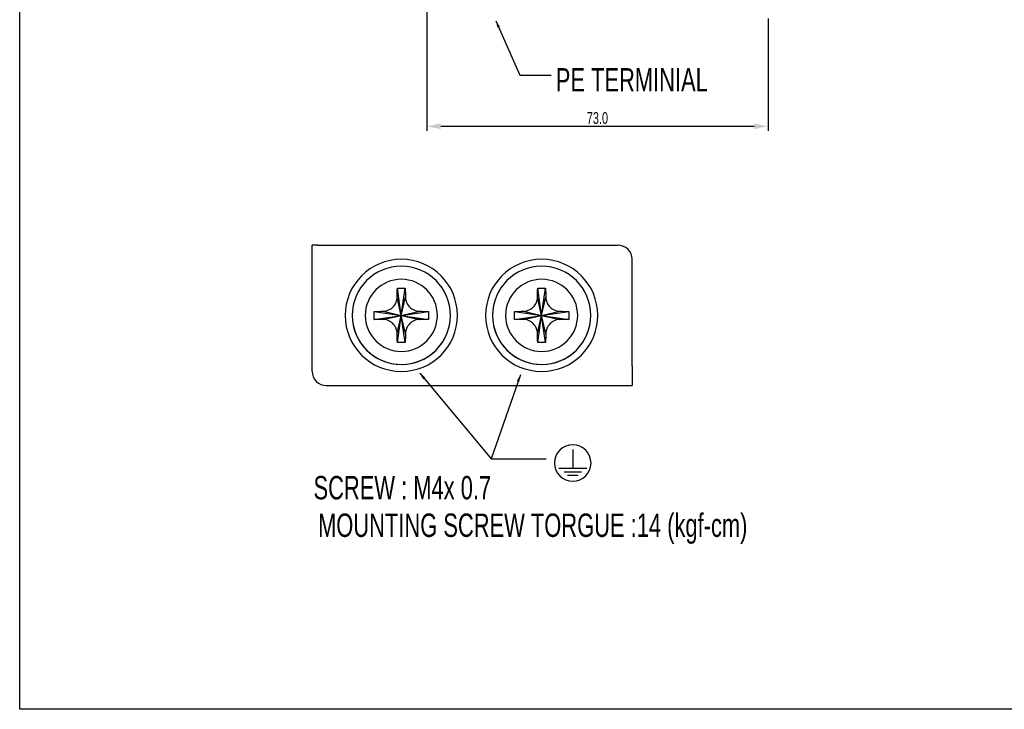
# Model space of a CAD drawing. Extents: x -1 to 1437, y 34 to 468.
# Tile 17 of 34: x 963 to 1174, y 34 to 182. Entities that reach past the tile are written whole.
import ezdxf

# ---------------------------------------------------------------- set-up
doc = ezdxf.new("R2010")
doc.units = 0
doc.header["$LTSCALE"] = 23.1
doc.header["$MEASUREMENT"] = 0
doc.layers.get('0').update_dxf_attribs({"linetype": 'CONTINUOUS'})
doc.styles.get("Standard").update_dxf_attribs({"font": 'txt', "width": 0.7})
doc.dimstyles.get("Standard").update_dxf_attribs({"dimtxt": 2.5, "dimasz": 1.5, "dimexe": 0.18, "dimexo": 0.0625, "dimgap": 0.09, "dimtad": 1, "dimdsep": 46, "dimtxsty": 'Standard', "dimblk": '_FILLED', "dimblk1": '_FILLED', "dimblk2": '_FILLED', "dimcen": 0.09, "dimadec": 0, "dimazin": 0, "dimtol": 1, "dimtp": 0.01, "dimtm": 0.01, "dimtfac": 1, "dimtofl": 0, "dimtmove": 0, "dimatfit": 3, "dimldrblk": '_FILLED', "dimfxl": 0, "dimtolj": 1, "dimarcsym": 0})

# ---------------------------------------------------------------- blocks, each defined once
blk = doc.blocks.new('_FILLED')
at = {"color": 0, "linetype": 'ByBlock'}
blk.add_solid([(0, 0), (-1, 0.2), (-1, -0.2)], dxfattribs=at)
blk = doc.blocks.new('*D92')
at = {"color": 0, "lineweight": -2}
for p, q in [((1050.44, 187.41), (1050.44, 157.88)), ((1123.44, 181.91), (1123.44, 157.88)), ((1053.44, 158.88), (1120.44, 158.88))]:
    blk.add_line(p, q, dxfattribs=at)
at = {"color": 0, "lineweight": -2, "xscale": 3, "yscale": 3, "zscale": 3, "rotation": 180}
blk.add_blockref('_FILLED', (1050.44, 158.88), dxfattribs=at)
at = {"color": 0, "lineweight": -2, "xscale": 3, "yscale": 3, "zscale": 3}
blk.add_blockref('_FILLED', (1123.44, 158.88), dxfattribs=at)
at = {"color": 0, "insert": (1086.94, 160.63), "char_height": 2.5, "attachment_point": 5}
blk.add_mtext('\\A1;73.0', dxfattribs=at)

msp = doc.modelspace()

# ---------------------------------------------------------------- linework, layer by layer
at = {"color": 7}
for p, q in [((963.44, 34.16), (963.44, 442.43)), ((1436.52, 34.16), (963.44, 34.16))]:
    msp.add_line(p, q, dxfattribs=at)
at = {"color": 7, "linetype": 'Continuous'}
for p, q in [((1025.97, 106.43), (1025.97, 133.43)), ((1026.07, 133.43), (1025.97, 133.43)), ((1027.15, 133.43), (1026.07, 133.43)), ((1027.15, 133.43), (1030.15, 133.43)), ((1030.15, 133.43), (1091.37, 133.43)), ((1094.37, 107.61), (1094.37, 130.43)), ((1045.02, 118.43), (1044.17, 124.24)), ((1045.02, 118.43), (1045.87, 124.24)), ((1075.02, 118.43), (1074.17, 124.24)), ((1075.02, 118.43), (1075.87, 124.24)), ((1045.02, 118.43), (1044.14, 122.3)), ((1045.02, 118.43), (1045.89, 122.3)), ((1075.02, 118.43), (1074.14, 122.3)), ((1075.02, 118.43), (1075.89, 122.3)), ((1039.2, 119.28), (1045.02, 118.43)), ((1039.2, 117.58), (1045.02, 118.43)), ((1041.14, 119.3), (1045.02, 118.43)), ((1041.14, 117.55), (1045.02, 118.43)), ((1044.14, 114.55), (1045.02, 118.43)), ((1044.17, 112.61), (1045.02, 118.43)), ((1045.02, 118.43), (1048.89, 119.3)), ((1045.02, 118.43), (1050.83, 119.28)), ((1045.87, 112.61), (1045.02, 118.43)), ((1045.02, 118.43), (1050.83, 117.58)), ((1045.02, 118.43), (1048.89, 117.55)), ((1045.89, 114.55), (1045.02, 118.43)), ((1069.2, 119.28), (1075.02, 118.43)), ((1069.2, 117.58), (1075.02, 118.43)), ((1071.14, 119.3), (1075.02, 118.43)), ((1071.14, 117.55), (1075.02, 118.43)), ((1074.14, 114.55), (1075.02, 118.43)), ((1074.17, 112.61), (1075.02, 118.43)), ((1075.02, 118.43), (1078.89, 119.3)), ((1075.02, 118.43), (1080.83, 119.28)), ((1075.02, 118.43), (1080.83, 117.58)), ((1075.02, 118.43), (1078.89, 117.55)), ((1075.87, 112.61), (1075.02, 118.43)), ((1075.89, 114.55), (1075.02, 118.43)), ((1094.37, 107.61), (1094.37, 104.61)), ((1028.97, 103.43), (1062.77, 103.43)), ((1062.87, 103.43), (1064.37, 103.43)), ((1062.87, 103.43), (1063.6, 103.43)), ((1063.6, 103.43), (1064.37, 103.43)), ((1064.37, 103.43), (1094.37, 103.43)), ((1064.37, 103.43), (1094.37, 103.43)), ((1094.37, 104.61), (1094.37, 103.43)), ((1081.67, 89.77), (1081.67, 85.72)), ((1078.67, 85.72), (1084.67, 85.72)), ((1079.8, 84.97), (1083.55, 84.97)), ((1080.55, 84.22), (1082.8, 84.22))]:
    msp.add_line(p, q, dxfattribs=at)
for points in [[(1044.14, 122.3), (1044.14, 122.78), (1044.15, 123.27), (1044.16, 123.76), (1044.17, 124.24)], [(1044.17, 124.24), (1044.73, 124.25), (1045.3, 124.25), (1045.87, 124.24)], [(1045.87, 124.24), (1045.87, 123.77), (1045.88, 123.27), (1045.89, 122.78), (1045.89, 122.3)], [(1074.14, 122.3), (1074.14, 122.78), (1074.15, 123.27), (1074.16, 123.76), (1074.17, 124.24)], [(1074.17, 124.24), (1074.73, 124.25), (1075.3, 124.25), (1075.87, 124.24)], [(1075.87, 124.24), (1075.87, 123.77), (1075.88, 123.27), (1075.89, 122.78), (1075.89, 122.3)], [(1041.14, 119.3), (1041.48, 119.33), (1041.83, 119.4), (1042.17, 119.51), (1042.49, 119.66), (1042.76, 119.82), (1042.99, 119.99), (1043.22, 120.19), (1043.42, 120.42), (1043.61, 120.66), (1043.77, 120.92), (1043.9, 121.19), (1044.02, 121.51), (1044.1, 121.88), (1044.14, 122.3)], [(1045.89, 122.3), (1045.93, 121.88), (1046.02, 121.51), (1046.13, 121.19), (1046.27, 120.92), (1046.42, 120.66), (1046.61, 120.42), (1046.81, 120.2), (1047.04, 119.99), (1047.27, 119.82), (1047.54, 119.66), (1047.85, 119.51), (1048.2, 119.4), (1048.55, 119.33), (1048.89, 119.3)], [(1071.14, 119.3), (1071.48, 119.33), (1071.83, 119.4), (1072.17, 119.51), (1072.49, 119.66), (1072.76, 119.82), (1072.99, 119.99), (1073.22, 120.19), (1073.42, 120.42), (1073.61, 120.66), (1073.77, 120.92), (1073.9, 121.19), (1074.02, 121.51), (1074.1, 121.88), (1074.14, 122.3)], [(1075.89, 122.3), (1075.93, 121.88), (1076.02, 121.51), (1076.13, 121.19), (1076.27, 120.92), (1076.42, 120.66), (1076.61, 120.42), (1076.81, 120.2), (1077.04, 119.99), (1077.27, 119.82), (1077.54, 119.66), (1077.85, 119.51), (1078.2, 119.4), (1078.55, 119.33), (1078.89, 119.3)], [(1039.2, 119.28), (1039.68, 119.28), (1040.17, 119.29), (1040.66, 119.3), (1041.14, 119.3)], [(1039.2, 118.43), (1039.2, 118.71), (1039.2, 118.99), (1039.2, 119.28)], [(1039.2, 117.58), (1039.2, 117.86), (1039.2, 118.14), (1039.2, 118.43)], [(1048.89, 119.3), (1049.37, 119.3), (1049.86, 119.29), (1050.35, 119.28), (1050.83, 119.28)], [(1050.83, 119.28), (1050.83, 118.99), (1050.84, 118.71), (1050.84, 118.43)], [(1050.84, 118.43), (1050.84, 118.14), (1050.83, 117.86), (1050.83, 117.58)], [(1069.2, 119.28), (1069.68, 119.28), (1070.17, 119.29), (1070.66, 119.3), (1071.14, 119.3)], [(1069.2, 118.43), (1069.2, 118.71), (1069.2, 118.99), (1069.2, 119.28)], [(1069.2, 117.58), (1069.2, 117.86), (1069.2, 118.14), (1069.2, 118.43)], [(1078.89, 119.3), (1079.37, 119.3), (1079.86, 119.29), (1080.35, 119.28), (1080.83, 119.28)], [(1080.83, 119.28), (1080.83, 118.99), (1080.84, 118.71), (1080.84, 118.43)], [(1080.84, 118.43), (1080.84, 118.14), (1080.83, 117.86), (1080.83, 117.58)], [(1041.14, 117.55), (1040.67, 117.55), (1040.17, 117.56), (1039.68, 117.57), (1039.2, 117.58)], [(1044.14, 114.55), (1044.1, 114.97), (1044.01, 115.34), (1043.9, 115.66), (1043.77, 115.93), (1043.61, 116.19), (1043.43, 116.43), (1043.22, 116.66), (1042.99, 116.86), (1042.76, 117.03), (1042.5, 117.19), (1042.18, 117.34), (1041.83, 117.45), (1041.48, 117.52), (1041.14, 117.55)], [(1048.89, 117.55), (1048.55, 117.52), (1048.2, 117.45), (1047.86, 117.34), (1047.55, 117.2), (1047.28, 117.04), (1047.04, 116.86), (1046.81, 116.66), (1046.61, 116.43), (1046.43, 116.19), (1046.27, 115.94), (1046.13, 115.66), (1046.02, 115.34), (1045.93, 114.97), (1045.89, 114.55)], [(1050.83, 117.58), (1050.36, 117.57), (1049.86, 117.56), (1049.37, 117.55), (1048.89, 117.55)], [(1071.14, 117.55), (1070.67, 117.55), (1070.17, 117.56), (1069.68, 117.57), (1069.2, 117.58)], [(1074.14, 114.55), (1074.1, 114.97), (1074.01, 115.34), (1073.9, 115.66), (1073.77, 115.93), (1073.61, 116.19), (1073.43, 116.43), (1073.22, 116.66), (1072.99, 116.86), (1072.76, 117.03), (1072.5, 117.19), (1072.18, 117.34), (1071.83, 117.45), (1071.48, 117.52), (1071.14, 117.55)], [(1078.89, 117.55), (1078.55, 117.52), (1078.2, 117.45), (1077.86, 117.34), (1077.55, 117.2), (1077.28, 117.04), (1077.04, 116.86), (1076.81, 116.66), (1076.61, 116.43), (1076.43, 116.19), (1076.27, 115.94), (1076.13, 115.66), (1076.02, 115.34), (1075.93, 114.97), (1075.89, 114.55)], [(1080.83, 117.58), (1080.36, 117.57), (1079.86, 117.56), (1079.37, 117.55), (1078.89, 117.55)], [(1044.17, 112.61), (1044.16, 113.09), (1044.15, 113.58), (1044.14, 114.07), (1044.14, 114.55)], [(1045.89, 114.55), (1045.89, 114.08), (1045.88, 113.58), (1045.87, 113.09), (1045.87, 112.61)], [(1074.17, 112.61), (1074.16, 113.09), (1074.15, 113.58), (1074.14, 114.07), (1074.14, 114.55)], [(1075.89, 114.55), (1075.89, 114.08), (1075.88, 113.58), (1075.87, 113.09), (1075.87, 112.61)], [(1045.87, 112.61), (1045.3, 112.61), (1044.73, 112.61), (1044.17, 112.61)], [(1075.87, 112.61), (1075.3, 112.61), (1074.73, 112.61), (1074.17, 112.61)], [(1062.77, 103.43), (1062.8, 103.43), (1062.83, 103.43), (1062.87, 103.43)]]:
    msp.add_lwpolyline(points, dxfattribs=at)
for centre, radius, start, end in [((1091.37, 130.43), 3, 0, 90), ((1045.02, 118.43), 12, 0, 180), ((1045.02, 118.43), 10.5, 0, 180), ((1075.02, 118.43), 12, 0, 180), ((1075.02, 118.43), 10.5, 0, 180), ((1045.02, 118.43), 7.71, 0, 180), ((1075.02, 118.43), 7.71, 0, 180), ((1045.02, 118.43), 12, 180, 0), ((1045.02, 118.43), 10.5, 180, 0), ((1045.02, 118.43), 7.71, 180, 0), ((1075.02, 118.43), 12, 180, 0), ((1075.02, 118.43), 10.5, 180, 0), ((1075.02, 118.43), 7.71, 180, 0), ((1045.02, 118.43), 10.5, 188.5636, 353.4963), ((1075.02, 118.43), 10.5, 188.5636, 353.4963), ((1028.97, 106.43), 3, 180, 269.999), ((1081.67, 86.83), 3.9, 0, 180), ((1081.67, 86.83), 3.9, 180, 0)]:
    msp.add_arc(centre, radius, start, end, dxfattribs=at)

# ---------------------------------------------------------------- texts
at = {"color": 7, "linetype": 'Continuous', "char_height": 5, "attachment_point": 1}
for s, insert, width in [('PE TERMINIAL', (1078.04, 171.32), 60), ('SCREW : M4x 0.7', (1026.25, 84.07), 47.6028)]:
    msp.add_mtext(s, dxfattribs=dict(at, insert=insert, width=width))
at = {"color": 7, "linetype": 'Continuous', "insert": (1027.22, 76.04), "char_height": 5, "attachment_point": 1}
msp.add_mtext('MOUNTING SCREW TORGUE :14 (kgf-cm)', dxfattribs=at)

# ---------------------------------------------------------------- dimensions: what is measured, and where the dimension line sits
dim = msp.add_linear_dim(base=(1123.44, 158.88), p1=(1050.44, 188.41), p2=(1123.44, 182.91), dimstyle='Standard', override={"dimasz": 3, "dimexe": 1, "dimexo": 1, "dimgap": 0.5, "dimdec": 1, "dimzin": 0, "dimcen": 3, "dimtol": 0, "dimtdec": 1, "dimtmove": 1, "dimtzin": 0})
dim.commit()
dim.dimension.update_dxf_attribs({"geometry": '*D92', "text_midpoint": (1086.94, 160.63)})

# ---------------------------------------------------------------- leaders
at = {"color": 7, "linetype": 'Continuous', "annotation_type": 0, "has_hookline": 1, "hookline_direction": 0, "text_width": 38.5}
msp.add_leader([(1065.22, 181.46), (1070.36, 169.82), (1077.04, 169.82)], dimstyle='Standard', override={"dimgap": 1, "dimtad": 0}, dxfattribs=at)
at = {"color": 7, "linetype": 'Continuous'}
for points in [[(1048.95, 106.1), (1064.21, 87.72), (1075.95, 87.72)], [(1070.47, 105.71), (1064.21, 87.72)]]:
    msp.add_leader(points, dimstyle='Standard', override={"dimgap": 1, "dimtad": 0}, dxfattribs=at)

doc.saveas('drawing.dxf')
